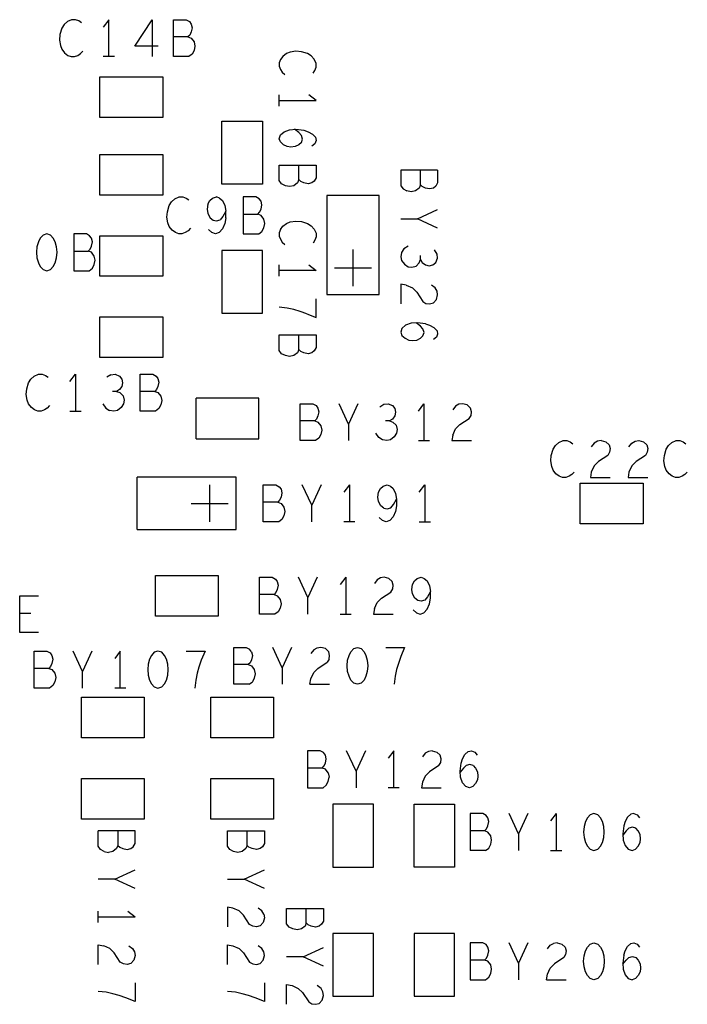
# Model space of a CAD drawing. Extents: x 179 to 509, y 207 to 417.
# Tile 6 of 14: x 316 to 334, y 325 to 352. Entities that reach past the tile are written whole.
import ezdxf

# ---------------------------------------------------------------- set-up
doc = ezdxf.new("R2010")
doc.units = 0
doc.layers.add('RVP8-IFD_G_bassy_art', color=2, linetype='CONTINUOUS')

msp = doc.modelspace()

# ---------------------------------------------------------------- linework, layer by layer
at = {"layer": 'RVP8-IFD_G_bassy_art'}
for points in [[(317.31, 351.803), (317.234, 351.853), (317.145, 351.886), (317.044, 351.886), (316.93, 351.836), (316.841, 351.753), (316.778, 351.653), (316.727, 351.486), (316.714, 351.336), (316.74, 351.186), (316.778, 351.086), (316.854, 350.986), (316.942, 350.919), (317.031, 350.886), (317.12, 350.886), (317.208, 350.919), (317.284, 350.969), (317.348, 351.036)], [(318.051, 350.886), (318.051, 351.886), (317.899, 351.686)], [(319.388, 351.169), (318.754, 351.169), (319.223, 351.886), (319.223, 350.886)], [(320.218, 350.886), (319.8, 350.886), (319.8, 351.886), (320.142, 351.886), (320.23, 351.836), (320.281, 351.769), (320.306, 351.669), (320.281, 351.553), (320.243, 351.469), (320.192, 351.419), (319.8, 351.419)], [(320.192, 351.419), (320.281, 351.386), (320.357, 351.286), (320.382, 351.169), (320.357, 351.053), (320.306, 350.953), (320.218, 350.886)], [(322.961, 351.007), (322.861, 350.969), (322.761, 350.893), (322.694, 350.805), (322.661, 350.716), (322.661, 350.627), (322.694, 350.539), (322.744, 350.463), (322.811, 350.399)], [(323.261, 351.02), (323.111, 351.033), (322.961, 351.007)], [(323.578, 350.437), (323.628, 350.513), (323.661, 350.602), (323.661, 350.703), (323.611, 350.817), (323.528, 350.906), (323.428, 350.969), (323.261, 351.02)], [(318.203, 350.886), (317.899, 350.886)], [(322.661, 349.544), (322.661, 349.848)], [(322.661, 349.696), (323.661, 349.696), (323.461, 349.848)], [(323.094, 348.448), (322.978, 348.435), (322.878, 348.448), (322.778, 348.499), (322.694, 348.575), (322.661, 348.663), (322.694, 348.765), (322.794, 348.853), (322.944, 348.904), (323.111, 348.917), (323.328, 348.891), (323.444, 348.853), (323.561, 348.79), (323.644, 348.701), (323.661, 348.613), (323.628, 348.524), (323.544, 348.461)], [(323.261, 348.562), (323.294, 348.651), (323.261, 348.752), (323.194, 348.828), (323.078, 348.917)], [(323.261, 348.562), (323.194, 348.499), (323.094, 348.448)], [(323.194, 347.555), (323.194, 347.947)], [(325.951, 347.807), (325.951, 347.389), (326.018, 347.301), (326.118, 347.25)], [(326.951, 347.807), (325.951, 347.807)], [(326.484, 347.415), (326.484, 347.807)], [(326.951, 347.807), (326.951, 347.465), (326.901, 347.377), (326.834, 347.326)], [(326.834, 347.326), (326.734, 347.301), (326.618, 347.326), (326.534, 347.364), (326.484, 347.415), (326.451, 347.326), (326.351, 347.25), (326.234, 347.225), (326.118, 347.25)], [(319.65, 346.386), (319.624, 346.536), (319.637, 346.686), (319.688, 346.853), (319.751, 346.953), (319.84, 347.036), (319.954, 347.086), (320.055, 347.086), (320.144, 347.053), (320.22, 347.003)], [(320.733, 346.886), (320.784, 346.986), (320.86, 347.053), (320.961, 347.086)], [(321.05, 347.053), (320.961, 347.086)], [(321.05, 347.053), (321.126, 346.986), (321.189, 346.853), (321.214, 346.703), (321.138, 346.553), (321.062, 346.469)], [(321.69, 346.619), (322.082, 346.619), (322.133, 346.669), (322.171, 346.753), (322.196, 346.869), (322.171, 346.969), (322.12, 347.036), (322.032, 347.086), (321.69, 347.086), (321.69, 346.086), (322.108, 346.086), (322.196, 346.153), (322.247, 346.253), (322.272, 346.369), (322.247, 346.486), (322.171, 346.586), (322.082, 346.619)], [(320.733, 346.886), (320.708, 346.753), (320.733, 346.636), (320.796, 346.519), (320.872, 346.453), (320.961, 346.436), (321.062, 346.469)], [(321.214, 346.519), (321.214, 346.703)], [(326.951, 346.243), (326.401, 346.496), (326.951, 346.749)], [(321.214, 346.519), (321.189, 346.369), (321.126, 346.219)], [(322.694, 346.205), (322.761, 346.293), (322.861, 346.369), (322.961, 346.407), (323.111, 346.433), (323.261, 346.42), (323.428, 346.369), (323.528, 346.306), (323.611, 346.217), (323.661, 346.103), (323.661, 346.002), (323.628, 345.913), (323.578, 345.837)], [(325.951, 346.496), (326.401, 346.496)], [(320.258, 346.236), (320.194, 346.169), (320.118, 346.119), (320.03, 346.086), (319.941, 346.086), (319.852, 346.119), (319.764, 346.186), (319.688, 346.286), (319.65, 346.386)], [(321.037, 346.119), (320.936, 346.086), (320.834, 346.119), (320.746, 346.203)], [(321.126, 346.219), (321.037, 346.119)], [(322.694, 346.205), (322.661, 346.116), (322.661, 346.027), (322.694, 345.939), (322.744, 345.863), (322.811, 345.799)], [(317.1, 345.619), (317.492, 345.619), (317.543, 345.669), (317.581, 345.753), (317.606, 345.869), (317.581, 345.969), (317.53, 346.036), (317.442, 346.086), (317.1, 346.086), (317.1, 345.086), (317.518, 345.086), (317.606, 345.153), (317.657, 345.253), (317.682, 345.369), (317.657, 345.486), (317.581, 345.586), (317.492, 345.619)], [(324.661, 344.666), (324.661, 345.666)], [(326.034, 345.679), (325.968, 345.577), (325.951, 345.463), (325.968, 345.362), (326.051, 345.261), (326.151, 345.197), (326.251, 345.185), (326.368, 345.21), (326.451, 345.299), (326.484, 345.387), (326.484, 345.501)], [(326.151, 345.755), (326.034, 345.679)], [(326.484, 345.387), (326.534, 345.311), (326.618, 345.248), (326.718, 345.223), (326.818, 345.248), (326.901, 345.311), (326.951, 345.425), (326.934, 345.539), (326.868, 345.653)], [(322.661, 344.944), (322.661, 345.248)], [(323.461, 345.248), (323.661, 345.096), (322.661, 345.096)], [(324.161, 345.166), (325.161, 345.166)], [(325.951, 344.722), (325.951, 344.19)], [(326.101, 344.697), (325.951, 344.722)], [(326.101, 344.697), (326.268, 344.621), (326.384, 344.507), (326.551, 344.253), (326.634, 344.203), (326.734, 344.19), (326.834, 344.215), (326.918, 344.304), (326.951, 344.431), (326.934, 344.532), (326.884, 344.621), (326.784, 344.697)], [(323.411, 343.924), (323.661, 343.823), (323.661, 344.329)], [(323.411, 343.924), (323.228, 343.987), (323.061, 344.038), (322.878, 344.076), (322.661, 344.101)], [(326.618, 343.651), (326.401, 343.677), (326.234, 343.664), (326.084, 343.613), (325.984, 343.525), (325.951, 343.423), (325.984, 343.335), (326.068, 343.259), (326.168, 343.208), (326.268, 343.195), (326.384, 343.208), (326.484, 343.259), (326.551, 343.322), (326.584, 343.411), (326.551, 343.512), (326.484, 343.588), (326.368, 343.677)], [(326.618, 343.651), (326.734, 343.613), (326.851, 343.55), (326.934, 343.461), (326.951, 343.373), (326.918, 343.284), (326.834, 343.221)], [(323.194, 342.955), (323.194, 343.347)], [(315.878, 341.486), (315.84, 341.586), (315.814, 341.736), (315.827, 341.886), (315.878, 342.053), (315.941, 342.153), (316.03, 342.236), (316.144, 342.286), (316.245, 342.286), (316.334, 342.253), (316.41, 342.203)], [(316.999, 342.086), (317.151, 342.286), (317.151, 341.286)], [(318.108, 342.269), (317.994, 342.203)], [(318.108, 342.269), (318.222, 342.286), (318.336, 342.236), (318.399, 342.153), (318.424, 342.053), (318.399, 341.953), (318.336, 341.869), (318.26, 341.819), (318.146, 341.819)], [(318.9, 341.286), (318.9, 342.286), (319.242, 342.286), (319.33, 342.236), (319.381, 342.169), (319.406, 342.069), (319.381, 341.953), (319.343, 341.869), (319.292, 341.819), (318.9, 341.819)], [(318.26, 341.819), (318.348, 341.786), (318.437, 341.703), (318.462, 341.586), (318.45, 341.486), (318.386, 341.386), (318.285, 341.303), (318.184, 341.286), (318.07, 341.303)], [(319.292, 341.819), (319.381, 341.786), (319.457, 341.686), (319.482, 341.569), (319.457, 341.453), (319.406, 341.353), (319.318, 341.286), (318.9, 341.286)], [(320.411, 340.536), (320.411, 341.636)], [(322.111, 340.536), (322.111, 341.636), (320.411, 341.636)], [(316.448, 341.436), (316.384, 341.369), (316.308, 341.319), (316.22, 341.286), (316.131, 341.286), (316.042, 341.319), (315.954, 341.386), (315.878, 341.486)], [(317.892, 341.486), (317.968, 341.369), (318.07, 341.303)], [(323.648, 340.486), (323.23, 340.486), (323.23, 341.486), (323.572, 341.486), (323.66, 341.436), (323.711, 341.369), (323.736, 341.269), (323.711, 341.153), (323.673, 341.069), (323.622, 341.019), (323.23, 341.019)], [(324.541, 340.936), (324.288, 341.486)], [(324.794, 341.486), (324.541, 340.936), (324.541, 340.486)], [(325.384, 341.403), (325.498, 341.469), (325.612, 341.486), (325.726, 341.436), (325.789, 341.353), (325.814, 341.253)], [(326.429, 341.286), (326.581, 341.486)], [(326.581, 341.486), (326.581, 340.486)], [(327.36, 340.636), (327.436, 340.803), (327.55, 340.919), (327.804, 341.086), (327.854, 341.169), (327.867, 341.269), (327.842, 341.369), (327.753, 341.453), (327.626, 341.486), (327.525, 341.469), (327.436, 341.419), (327.36, 341.319)], [(316.999, 341.286), (317.303, 341.286)], [(325.814, 341.253), (325.789, 341.153), (325.726, 341.069), (325.65, 341.019), (325.536, 341.019)], [(323.622, 341.019), (323.711, 340.986), (323.787, 340.886), (323.812, 340.769), (323.787, 340.653), (323.736, 340.553), (323.648, 340.486)], [(325.65, 341.019), (325.738, 340.986), (325.827, 340.903), (325.852, 340.786), (325.84, 340.686), (325.776, 340.586), (325.675, 340.503), (325.574, 340.486), (325.46, 340.503), (325.358, 340.569), (325.282, 340.686)], [(320.411, 340.536), (322.111, 340.536)], [(327.36, 340.636), (327.335, 340.486)], [(326.429, 340.486), (326.733, 340.486)], [(327.335, 340.486), (327.867, 340.486)], [(330.648, 339.636), (330.584, 339.569), (330.508, 339.519), (330.42, 339.486), (330.331, 339.486), (330.242, 339.519), (330.154, 339.586), (330.078, 339.686), (330.04, 339.786), (330.014, 339.936), (330.027, 340.086), (330.078, 340.253), (330.141, 340.353), (330.23, 340.436), (330.344, 340.486), (330.445, 340.486), (330.534, 340.453), (330.61, 340.403)], [(331.376, 340.486), (331.275, 340.469), (331.186, 340.419), (331.11, 340.319)], [(331.376, 340.486), (331.503, 340.453), (331.592, 340.369), (331.617, 340.269)], [(331.617, 340.269), (331.604, 340.169)], [(332.13, 340.319), (332.206, 340.419), (332.295, 340.469), (332.396, 340.486), (332.523, 340.453), (332.612, 340.369), (332.637, 340.269), (332.624, 340.169), (332.574, 340.086), (332.32, 339.919), (332.206, 339.803), (332.13, 339.636), (332.105, 339.486), (332.637, 339.486)], [(333.48, 339.486), (333.391, 339.486), (333.302, 339.519), (333.214, 339.586), (333.138, 339.686), (333.1, 339.786), (333.074, 339.936), (333.087, 340.086), (333.138, 340.253), (333.201, 340.353), (333.29, 340.436), (333.404, 340.486), (333.505, 340.486), (333.594, 340.453), (333.67, 340.403)], [(331.604, 340.169), (331.554, 340.086), (331.3, 339.919), (331.186, 339.803), (331.11, 339.636), (331.085, 339.486), (331.617, 339.486)], [(318.821, 338.076), (318.821, 339.496)], [(321.501, 338.076), (321.501, 339.496), (318.821, 339.496)], [(333.708, 339.636), (333.644, 339.569), (333.568, 339.519), (333.48, 339.486)], [(320.781, 338.286), (320.781, 339.286)], [(322.648, 338.286), (322.23, 338.286), (322.23, 339.286), (322.572, 339.286), (322.66, 339.236), (322.711, 339.169), (322.736, 339.069), (322.711, 338.953), (322.673, 338.869), (322.622, 338.819), (322.23, 338.819)], [(323.541, 338.286), (323.541, 338.736), (323.288, 339.286)], [(323.794, 339.286), (323.541, 338.736)], [(324.561, 339.286), (324.409, 339.086)], [(324.561, 339.286), (324.561, 338.286)], [(325.328, 338.953), (325.353, 339.086), (325.404, 339.186), (325.48, 339.253), (325.581, 339.286), (325.67, 339.253), (325.746, 339.186), (325.809, 339.053), (325.834, 338.903)], [(326.449, 339.086), (326.601, 339.286), (326.601, 338.286)], [(325.492, 338.653), (325.416, 338.719), (325.353, 338.836), (325.328, 338.953)], [(320.281, 338.786), (321.281, 338.786)], [(322.622, 338.819), (322.711, 338.786), (322.787, 338.686), (322.812, 338.569), (322.787, 338.453), (322.736, 338.353), (322.648, 338.286)], [(325.492, 338.653), (325.581, 338.636), (325.682, 338.669), (325.758, 338.753), (325.834, 338.903), (325.834, 338.719), (325.809, 338.569)], [(325.809, 338.569), (325.746, 338.419), (325.657, 338.319), (325.556, 338.286), (325.454, 338.319), (325.366, 338.403)], [(324.713, 338.286), (324.409, 338.286)], [(326.449, 338.286), (326.753, 338.286)], [(318.821, 338.076), (321.501, 338.076)], [(321.011, 335.736), (319.311, 335.736), (319.311, 336.836)], [(319.311, 336.836), (321.011, 336.836)], [(321.011, 336.836), (321.011, 335.736)], [(322.712, 336.069), (322.687, 335.953), (322.636, 335.853), (322.548, 335.786), (322.13, 335.786), (322.13, 336.786), (322.472, 336.786), (322.56, 336.736), (322.611, 336.669), (322.636, 336.569), (322.611, 336.453), (322.573, 336.369), (322.522, 336.319), (322.13, 336.319)], [(323.441, 335.786), (323.441, 336.236), (323.188, 336.786)], [(323.694, 336.786), (323.441, 336.236)], [(324.461, 336.786), (324.309, 336.586)], [(324.461, 336.786), (324.461, 335.786)], [(325.24, 335.936), (325.316, 336.103), (325.43, 336.219), (325.684, 336.386), (325.734, 336.469), (325.747, 336.569), (325.722, 336.669), (325.633, 336.753), (325.506, 336.786), (325.405, 336.769), (325.316, 336.719), (325.24, 336.619)], [(326.286, 335.903), (326.374, 335.819), (326.476, 335.786), (326.577, 335.819), (326.666, 335.919), (326.729, 336.069), (326.754, 336.219), (326.754, 336.403), (326.678, 336.253), (326.602, 336.169), (326.501, 336.136), (326.412, 336.153), (326.336, 336.219), (326.273, 336.336), (326.248, 336.453), (326.273, 336.586), (326.324, 336.686), (326.4, 336.753), (326.501, 336.786), (326.59, 336.753), (326.666, 336.686), (326.729, 336.553), (326.754, 336.403)], [(316.144, 335.286), (315.638, 335.286), (315.638, 336.286), (316.144, 336.286)], [(322.522, 336.319), (322.611, 336.286), (322.687, 336.186), (322.712, 336.069)], [(315.942, 335.803), (315.638, 335.803)], [(324.309, 335.786), (324.613, 335.786)], [(325.24, 335.936), (325.215, 335.786)], [(325.215, 335.786), (325.747, 335.786)], [(316.612, 334.069), (316.587, 333.953), (316.536, 333.853), (316.448, 333.786), (316.03, 333.786), (316.03, 334.786), (316.372, 334.786), (316.46, 334.736), (316.511, 334.669), (316.536, 334.569), (316.511, 334.453), (316.473, 334.369), (316.422, 334.319), (316.03, 334.319)], [(317.341, 333.786), (317.341, 334.236), (317.088, 334.786)], [(317.594, 334.786), (317.341, 334.236)], [(318.361, 333.786), (318.361, 334.786), (318.209, 334.586)], [(320.148, 334.786), (320.654, 334.786), (320.553, 334.536), (320.49, 334.353), (320.439, 334.186), (320.401, 334.003), (320.376, 333.786)], [(321.848, 333.886), (321.43, 333.886), (321.43, 334.886), (321.772, 334.886), (321.86, 334.836)], [(321.911, 334.769), (321.86, 334.836)], [(321.911, 334.769), (321.936, 334.669), (321.911, 334.553)], [(322.741, 334.336), (322.488, 334.886)], [(322.994, 334.886), (322.741, 334.336), (322.741, 333.886)], [(324.002, 334.769), (323.913, 334.853), (323.786, 334.886), (323.685, 334.869), (323.596, 334.819), (323.52, 334.719)], [(324.014, 334.569), (324.027, 334.669), (324.002, 334.769)], [(325.548, 334.886), (326.054, 334.886), (325.953, 334.636), (325.89, 334.453), (325.839, 334.286), (325.801, 334.103), (325.776, 333.886)], [(321.911, 334.553), (321.873, 334.469), (321.822, 334.419), (321.43, 334.419)], [(321.822, 334.419), (321.911, 334.386), (321.987, 334.286), (322.012, 334.169), (321.987, 334.053), (321.936, 333.953)], [(323.495, 333.886), (323.52, 334.036), (323.596, 334.203), (323.71, 334.319), (323.964, 334.486)], [(324.014, 334.569), (323.964, 334.486)], [(316.422, 334.319), (316.511, 334.286), (316.587, 334.186), (316.612, 334.069)], [(321.848, 333.886), (321.936, 333.953)], [(323.495, 333.886), (324.027, 333.886)], [(318.513, 333.786), (318.209, 333.786)], [(323.822, 331.619), (323.873, 331.669), (323.911, 331.753), (323.936, 331.869), (323.911, 331.969), (323.86, 332.036), (323.772, 332.086), (323.43, 332.086), (323.43, 331.086)], [(324.741, 331.536), (324.488, 332.086)], [(324.994, 332.086), (324.741, 331.536), (324.741, 331.086)], [(325.761, 331.086), (325.761, 332.086), (325.609, 331.886)], [(326.806, 332.086), (326.705, 332.069), (326.616, 332.019), (326.54, 331.919)], [(326.806, 332.086), (326.933, 332.053)], [(326.933, 332.053), (327.022, 331.969)], [(327.902, 331.119), (327.814, 331.086), (327.712, 331.119), (327.624, 331.219), (327.573, 331.369), (327.56, 331.536), (327.586, 331.753), (327.624, 331.869), (327.687, 331.986), (327.776, 332.069), (327.864, 332.086), (327.953, 332.053), (328.016, 331.969)], [(326.984, 331.686), (327.034, 331.769), (327.047, 331.869), (327.022, 331.969)], [(323.987, 331.486), (323.911, 331.586), (323.822, 331.619), (323.43, 331.619)], [(323.987, 331.486), (324.012, 331.369)], [(326.984, 331.686), (326.73, 331.519), (326.616, 331.403), (326.54, 331.236), (326.515, 331.086), (327.047, 331.086)], [(327.915, 331.686), (327.826, 331.719), (327.725, 331.686), (327.649, 331.619), (327.56, 331.503)], [(327.915, 331.686), (327.978, 331.619), (328.029, 331.519), (328.042, 331.403), (328.029, 331.303), (327.978, 331.203), (327.902, 331.119)], [(323.43, 331.086), (323.848, 331.086), (323.936, 331.153), (323.987, 331.253), (324.012, 331.369)], [(325.913, 331.086), (325.609, 331.086)], [(328.222, 329.919), (328.273, 329.969), (328.311, 330.053), (328.336, 330.169), (328.311, 330.269), (328.26, 330.336), (328.172, 330.386), (327.83, 330.386), (327.83, 329.386)], [(329.141, 329.836), (328.888, 330.386)], [(329.394, 330.386), (329.141, 329.836)], [(330.161, 330.386), (330.009, 330.186)], [(330.161, 330.386), (330.161, 329.386)], [(332.264, 330.386), (332.176, 330.369), (332.087, 330.286), (332.024, 330.169), (331.986, 330.053), (331.96, 329.836), (331.973, 329.669), (332.024, 329.519), (332.112, 329.419), (332.214, 329.386), (332.302, 329.419), (332.378, 329.503), (332.429, 329.603), (332.442, 329.703), (332.429, 329.819), (332.378, 329.919), (332.315, 329.986), (332.226, 330.019), (332.125, 329.986), (332.049, 329.919), (331.96, 329.803)], [(332.264, 330.386), (332.353, 330.353), (332.416, 330.269)], [(317.928, 329.36), (317.828, 329.411), (317.761, 329.499), (317.761, 329.917)], [(318.294, 329.525), (318.344, 329.474), (318.428, 329.436), (318.544, 329.411), (318.644, 329.436), (318.711, 329.487), (318.761, 329.575), (318.761, 329.917), (317.761, 329.917)], [(318.294, 329.917), (318.294, 329.525), (318.261, 329.436), (318.161, 329.36), (318.044, 329.335)], [(321.794, 329.525), (321.794, 329.917)], [(328.387, 329.786), (328.311, 329.886), (328.222, 329.919), (327.83, 329.919)], [(328.248, 329.386), (328.336, 329.453), (328.387, 329.553), (328.412, 329.669)], [(328.412, 329.669), (328.387, 329.786)], [(329.141, 329.836), (329.141, 329.386)], [(317.928, 329.36), (318.044, 329.335)], [(328.248, 329.386), (327.83, 329.386)], [(330.009, 329.386), (330.313, 329.386)], [(318.211, 328.606), (318.761, 328.859)], [(321.261, 328.606), (321.711, 328.606), (322.261, 328.859)], [(318.211, 328.606), (317.761, 328.606)], [(318.761, 328.353), (318.211, 328.606)], [(322.261, 328.353), (321.711, 328.606)], [(317.761, 327.434), (317.761, 327.738)], [(318.561, 327.738), (318.761, 327.586)], [(322.244, 327.662), (322.261, 327.561), (322.228, 327.434), (322.144, 327.345), (322.044, 327.32), (321.944, 327.333), (321.861, 327.383), (321.694, 327.637), (321.578, 327.751), (321.411, 327.827), (321.261, 327.852), (321.261, 327.32)], [(322.244, 327.662), (322.194, 327.751), (322.094, 327.827)], [(323.394, 327.425), (323.394, 327.817)], [(317.761, 327.586), (318.761, 327.586)], [(317.761, 326.3), (317.761, 326.832), (317.911, 326.807)], [(318.594, 326.807), (318.694, 326.731), (318.744, 326.642), (318.761, 326.541), (318.728, 326.414), (318.644, 326.325), (318.544, 326.3), (318.444, 326.313), (318.361, 326.363), (318.194, 326.617), (318.078, 326.731), (317.911, 326.807)], [(321.261, 326.3), (321.261, 326.832), (321.411, 326.807), (321.578, 326.731), (321.694, 326.617), (321.861, 326.363), (321.944, 326.313), (322.044, 326.3), (322.144, 326.325), (322.228, 326.414), (322.261, 326.541), (322.244, 326.642), (322.194, 326.731), (322.094, 326.807)], [(323.311, 326.506), (323.861, 326.759)], [(328.311, 326.769), (328.26, 326.836), (328.172, 326.886), (327.83, 326.886), (327.83, 325.886), (328.248, 325.886), (328.336, 325.953), (328.387, 326.053), (328.412, 326.169), (328.387, 326.286), (328.311, 326.386), (328.222, 326.419), (327.83, 326.419)], [(328.222, 326.419), (328.273, 326.469), (328.311, 326.553), (328.336, 326.669), (328.311, 326.769)], [(329.141, 326.336), (328.888, 326.886)], [(329.394, 326.886), (329.141, 326.336), (329.141, 325.886)], [(329.92, 326.719), (329.996, 326.819), (330.085, 326.869)], [(330.186, 326.886), (330.313, 326.853), (330.402, 326.769), (330.427, 326.669), (330.414, 326.569), (330.364, 326.486), (330.11, 326.319), (329.996, 326.203)], [(330.186, 326.886), (330.085, 326.869)], [(331.986, 326.553), (332.024, 326.669), (332.087, 326.786), (332.176, 326.869), (332.264, 326.886), (332.353, 326.853), (332.416, 326.769)], [(323.861, 326.253), (323.311, 326.506), (322.861, 326.506)], [(331.986, 326.553), (331.96, 326.336), (331.973, 326.169), (332.024, 326.019), (332.112, 325.919), (332.214, 325.886)], [(331.96, 326.303), (332.049, 326.419), (332.125, 326.486), (332.226, 326.519), (332.315, 326.486)], [(332.315, 326.486), (332.378, 326.419), (332.429, 326.319), (332.442, 326.203), (332.429, 326.103), (332.378, 326.003), (332.302, 325.919), (332.214, 325.886)], [(329.895, 325.886), (329.92, 326.036), (329.996, 326.203)], [(329.895, 325.886), (330.427, 325.886)], [(318.761, 325.799), (318.761, 325.293), (318.511, 325.394), (318.328, 325.457), (318.161, 325.508)], [(322.261, 325.799), (322.261, 325.293)], [(322.861, 325.22), (322.861, 325.752), (323.011, 325.727), (323.178, 325.651), (323.294, 325.537), (323.461, 325.283), (323.544, 325.233), (323.644, 325.22), (323.744, 325.245), (323.828, 325.334), (323.861, 325.461), (323.844, 325.562), (323.794, 325.651), (323.694, 325.727)], [(318.161, 325.508), (317.978, 325.546), (317.761, 325.571)], [(322.261, 325.293), (322.011, 325.394), (321.828, 325.457), (321.661, 325.508), (321.478, 325.546), (321.261, 325.571)]]:
    msp.add_lwpolyline(points, dxfattribs=at)
for points in [[(319.511, 349.236), (317.811, 349.236), (317.811, 350.336), (319.511, 350.336), (319.511, 349.236)], [(322.211, 347.436), (321.111, 347.436), (321.111, 349.136), (322.211, 349.136), (322.211, 347.436)], [(319.511, 347.136), (317.811, 347.136), (317.811, 348.236), (319.511, 348.236), (319.511, 347.136)], [(322.944, 347.365), (322.828, 347.39), (322.728, 347.441), (322.661, 347.529), (322.661, 347.947), (323.661, 347.947), (323.661, 347.605), (323.611, 347.517), (323.544, 347.466), (323.444, 347.441), (323.328, 347.466), (323.244, 347.504), (323.194, 347.555), (323.161, 347.466), (323.061, 347.39), (322.944, 347.365)], [(323.951, 344.446), (325.371, 344.446), (325.371, 347.126), (323.951, 347.126), (323.951, 344.446)], [(316.105, 345.736), (316.092, 345.586), (316.105, 345.436), (316.143, 345.303), (316.194, 345.203), (316.27, 345.119), (316.371, 345.086), (316.472, 345.119), (316.548, 345.203), (316.599, 345.303), (316.637, 345.436), (316.65, 345.586), (316.637, 345.736), (316.599, 345.869), (316.548, 345.969), (316.472, 346.053), (316.371, 346.086), (316.27, 346.053), (316.194, 345.969), (316.143, 345.869), (316.105, 345.736)], [(319.511, 344.936), (317.811, 344.936), (317.811, 346.036), (319.511, 346.036), (319.511, 344.936)], [(321.111, 343.936), (322.211, 343.936), (322.211, 345.636), (321.111, 345.636), (321.111, 343.936)], [(319.511, 342.736), (317.811, 342.736), (317.811, 343.836), (319.511, 343.836), (319.511, 342.736)], [(323.444, 342.841), (323.328, 342.866), (323.244, 342.904), (323.194, 342.955), (323.161, 342.866), (323.061, 342.79), (322.944, 342.765), (322.828, 342.79), (322.728, 342.841), (322.661, 342.929), (322.661, 343.347), (323.661, 343.347), (323.661, 343.005), (323.611, 342.917), (323.544, 342.866), (323.444, 342.841)], [(330.811, 339.336), (332.511, 339.336), (332.511, 338.236), (330.811, 338.236), (330.811, 339.336)], [(319.381, 334.786), (319.28, 334.753), (319.204, 334.669), (319.153, 334.569), (319.115, 334.436), (319.102, 334.286), (319.115, 334.136), (319.153, 334.003), (319.204, 333.903), (319.28, 333.819), (319.381, 333.786), (319.482, 333.819), (319.558, 333.903), (319.609, 334.003), (319.647, 334.136), (319.66, 334.286), (319.647, 334.436), (319.609, 334.569), (319.558, 334.669), (319.482, 334.753), (319.381, 334.786)], [(325.009, 334.103), (324.958, 334.003), (324.882, 333.919), (324.781, 333.886), (324.68, 333.919), (324.604, 334.003), (324.553, 334.103), (324.515, 334.236), (324.502, 334.386), (324.515, 334.536), (324.553, 334.669), (324.604, 334.769), (324.68, 334.853), (324.781, 334.886), (324.882, 334.853), (324.958, 334.769), (325.009, 334.669), (325.047, 334.536), (325.06, 334.386), (325.047, 334.236), (325.009, 334.103)], [(319.011, 332.436), (317.311, 332.436), (317.311, 333.536), (319.011, 333.536), (319.011, 332.436)], [(320.811, 332.436), (320.811, 333.536), (322.511, 333.536), (322.511, 332.436), (320.811, 332.436)], [(319.011, 330.236), (317.311, 330.236), (317.311, 331.336), (319.011, 331.336), (319.011, 330.236)], [(320.811, 330.236), (320.811, 331.336), (322.511, 331.336), (322.511, 330.236), (320.811, 330.236)], [(325.211, 330.636), (324.111, 330.636), (324.111, 328.936), (325.211, 328.936), (325.211, 330.636)], [(327.411, 330.636), (327.411, 328.936), (326.311, 328.936), (326.311, 330.636), (327.411, 330.636)], [(331.46, 329.886), (331.447, 330.036), (331.409, 330.169), (331.358, 330.269), (331.282, 330.353), (331.181, 330.386), (331.08, 330.353), (331.004, 330.269), (330.953, 330.169), (330.915, 330.036), (330.902, 329.886), (330.915, 329.736), (330.953, 329.603), (331.004, 329.503), (331.08, 329.419), (331.181, 329.386), (331.282, 329.419), (331.358, 329.503), (331.409, 329.603), (331.447, 329.736), (331.46, 329.886)], [(321.544, 329.335), (321.428, 329.36), (321.328, 329.411), (321.261, 329.499), (321.261, 329.917), (322.261, 329.917), (322.261, 329.575), (322.211, 329.487), (322.144, 329.436), (322.044, 329.411), (321.928, 329.436), (321.844, 329.474), (321.794, 329.525), (321.761, 329.436), (321.661, 329.36), (321.544, 329.335)], [(323.744, 327.336), (323.644, 327.311), (323.528, 327.336), (323.444, 327.374), (323.394, 327.425), (323.361, 327.336), (323.261, 327.26), (323.144, 327.235), (323.028, 327.26), (322.928, 327.311), (322.861, 327.399), (322.861, 327.817), (323.861, 327.817), (323.861, 327.475), (323.811, 327.387), (323.744, 327.336)], [(325.211, 327.136), (324.111, 327.136), (324.111, 325.436), (325.211, 325.436), (325.211, 327.136)], [(326.311, 327.136), (326.311, 325.436), (327.411, 325.436), (327.411, 327.136), (326.311, 327.136)], [(330.915, 326.236), (330.902, 326.386), (330.915, 326.536), (330.953, 326.669), (331.004, 326.769), (331.08, 326.853), (331.181, 326.886), (331.282, 326.853), (331.358, 326.769), (331.409, 326.669), (331.447, 326.536), (331.46, 326.386), (331.447, 326.236), (331.409, 326.103), (331.358, 326.003), (331.282, 325.919), (331.181, 325.886), (331.08, 325.919), (331.004, 326.003), (330.953, 326.103), (330.915, 326.236)]]:
    msp.add_lwpolyline(points, close=True, dxfattribs=at)

doc.saveas('drawing.dxf')
